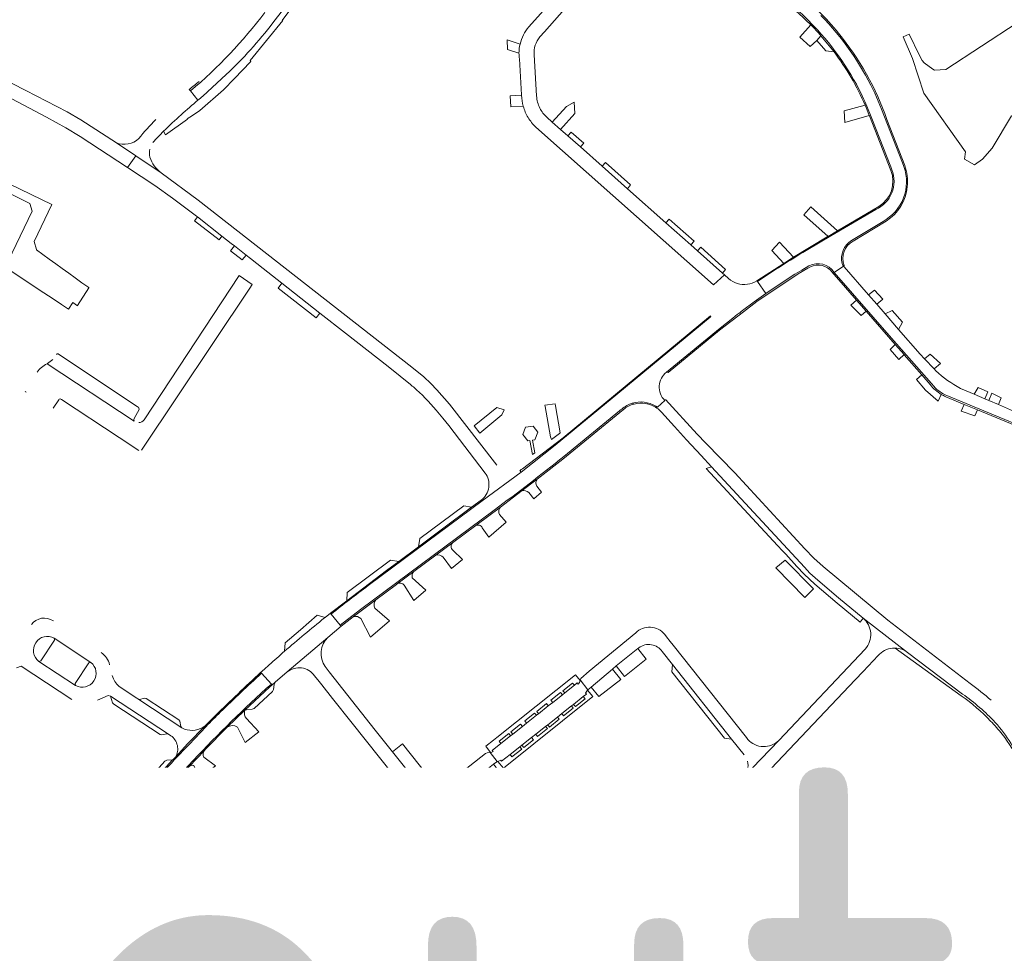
# Model space of a CAD drawing. Header units: metres. Extents: x 166325 to 190320, y 381923 to 404576.
# Tile 195 of 256: x 171112 to 171467, y 388596 to 388934. Entities that reach past the tile are written whole.
import ezdxf

# ---------------------------------------------------------------- set-up
doc = ezdxf.new("R2010")
doc.units = ezdxf.units.M
for name, color, linetype, lineweight in [('B-WE-OG-WATER_MEER-GV', 8, 'Continuous', 18), ('B-WE-VH-VERHARDING_ASFALT-GV', 8, 'Continuous', 18), ('B-WE-VH-VERHARDING_BETONSTRAATSTEEN-GV', 8, 'Continuous', 18), ('B-WE-VH-VERHARDING_HALFVERHARDING-GV', 8, 'Continuous', 18), ('B-WE-VH-VERHARDING_STRAATBAKSTEEN-GV', 8, 'Continuous', 18), ('X-XX-AL-TEKENBLAD-T50', 4, 'Continuous', 50)]:
    doc.layers.add(name, color=color, linetype=linetype, lineweight=lineweight)
doc.styles.add('NLCS-ISO-M500-T50', font='NLCS-ISO.ttf', dxfattribs={"height": 2.5})

msp = doc.modelspace()

# ---------------------------------------------------------------- linework, layer by layer
at = {"layer": 'B-WE-OG-WATER_MEER-GV', "flags": 128}
msp.add_lwpolyline([(171497.857, 388920.45), (171520.093, 388937.107), (171518.448, 388939.439), (171507.556, 388954.882), (171472.051, 388932.448), (171446.262, 388915.653), (171442.227, 388915.334), (171441.618, 388915.764), (171438.491, 388917.97), (171437.665, 388918.846), (171436.737, 388920.615), (171433.041, 388928.349), (171430.814, 388927.403), (171434.233, 388919.575), (171438.304, 388907.07), (171453.374, 388885.799), (171453.039, 388883.158), (171456.632, 388881.131), (171459.46, 388883.141), (171463.062, 388887.146), (171469.956, 388898.877), (171473.019, 388897.816), (171481.238, 388907.266)], close=True, dxfattribs=at)
at = {"layer": 'B-WE-VH-VERHARDING_ASFALT-GV', "flags": 128}
for points in [[(171202.985, 388932.45), (171206.836, 388937.426), (171218.209, 388952.818), (171234.135, 388973.846)], [(171177.737, 388905.972), (171186.176, 388913.753)], [(171173.267, 388907.836), (171175.971, 388904.508)], [(171430.573, 388881.883), (171422.978, 388901.303), (171420.559, 388907.014), (171420.101, 388908.034)], [(171416.643, 388904.805), (171416.996, 388904.019), (171417.729, 388902.317), (171419.508, 388897.928), (171426.342, 388880.423), (171426.753, 388879.389)], [(171405.959, 388842.252), (171409.28, 388844.55), (171408.997, 388844.92), (171408.786, 388845.422)], [(171367.722, 388840.098), (171366.233, 388841.419), (171362.288, 388837.732)], [(171378.138, 388838.953), (171381.191, 388834.612), (171386.418, 388838.158), (171391.731, 388841.572), (171394.199, 388843.069), (171396.787, 388844.586)], [(171442.664, 388806.736), (171442.026, 388807.398), (171438.592, 388810.965), (171436.95, 388812.67), (171429.13, 388821.68), (171424.292, 388827.254), (171421.269, 388830.737), (171418.354, 388834.095), (171409.545, 388844.244), (171409.28, 388844.55), (171405.959, 388842.252), (171426.681, 388818.496), (171441.049, 388802.067), (171441.879, 388801.122)], [(171372.737, 388828.458), (171376.932, 388831.579), (171381.191, 388834.612), (171378.138, 388838.953), (171377.94, 388839.22)], [(171345.252, 388806.191), (171346.577, 388807.295), (171364.649, 388822.154), (171369.22, 388825.772), (171371.012, 388827.135)], [(171361.165, 388826.515), (171361.333, 388826.287), (171361.119, 388826.078), (171327.68, 388798.482), (171305.098, 388779.837), (171292.774, 388770.112), (171278.73, 388759.69), (171254.836, 388741.94), (171237.522, 388729.058)], [(171483.64, 388786.622), (171480.121, 388788.163), (171477.572, 388789.192), (171472.176, 388791.503), (171471.644, 388791.731), (171471.147, 388791.944), (171470.687, 388792.141), (171465.27, 388794.462), (171461.749, 388795.97), (171460.38, 388796.556), (171456.553, 388798.195), (171451.57, 388800.33)], [(171331.935, 388794.605), (171332.846, 388794.955)], [(171341.427, 388793.875), (171342.041, 388793.504), (171344.646, 388795.973)], [(171224.082, 388718.783), (171227.379, 388714.744), (171234.682, 388720.456), (171282.974, 388756.329)], [(171202.484, 388693.496), (171198.985, 388697.395)], [(171138.105, 388622.343), (171145.751, 388632.426)], [(171127.75, 388616.779), (171122.351, 388609.135), (171126.759, 388606.325), (171128.839, 388609.378), (171130.245, 388611.397)]]:
    msp.add_lwpolyline(points, dxfattribs=at)
at = {"layer": 'B-WE-VH-VERHARDING_ASFALT-GV'}
for points in [[(171186.176, 388913.753, 0.0424152), (171202.985, 388932.45)], [(171175.971, 388904.508, -0.0024553), (171177.737, 388905.972)], [(171424.755, 388861.406, 0.3685239), (171430.573, 388881.883)], [(171395.737, 388850.143, 0.0128986), (171378.138, 388838.953)], [(171374.542, 388837.983, -0.2215299), (171367.722, 388840.098)], [(171377.94, 388839.22, -0.1085621), (171374.542, 388837.983)], [(171371.012, 388827.135, -0.0019348), (171372.737, 388828.458)], [(171451.57, 388800.33, -0.0723522), (171442.664, 388806.736)], [(171332.846, 388794.955, -0.218377), (171341.427, 388793.875)], [(171282.974, 388756.329, 0.0102706), (171308.214, 388775.705)], [(171184.128, 388683.389, 0.0036495), (171178.918, 388678.187)], [(171145.751, 388632.426, -0.0235267), (171174.303, 388665.942)], [(171167.414, 388666.039, 0.0142938), (171151.154, 388647.455)], [(171145.571, 388640.6, 0.0233484), (171127.75, 388616.779)]]:
    msp.add_lwpolyline(points, format="xyb", dxfattribs=at)
at = {"layer": 'B-WE-VH-VERHARDING_BETONSTRAATSTEEN-GV', "flags": 128}
for points in [[(171234.377, 388970.732), (171235.755, 388972.629), (171234.135, 388973.846), (171218.209, 388952.818), (171206.836, 388937.426), (171202.985, 388932.45)], [(171338.534, 388971.219), (171334.669, 388974.756), (171334.634, 388974.702), (171334.6, 388974.65), (171295.548, 388931.008)], [(171163.566, 388893.285), (171164.262, 388891.977), (171172.158, 388897.638), (171172.077, 388897.77), (171173.966, 388898.928), (171176.588, 388900.814), (171185.226, 388908.263), (171189.171, 388912.29), (171189.132, 388912.331), (171194.93, 388918.428), (171195.055, 388918.55), (171194.781, 388918.83), (171206.589, 388933.281), (171206.401, 388933.358), (171219.659, 388951.206), (171219.549, 388951.481), (171234.23, 388970.84), (171234.377, 388970.732)], [(171299.57, 388927.41), (171301.153, 388929.19), (171308.451, 388937.398), (171309.368, 388938.429), (171313.954, 388943.586), (171322.364, 388953.043), (171330.389, 388962.066), (171332.523, 388964.466), (171336.953, 388969.447), (171338.36, 388971.03)], [(171397.46, 388931.732), (171393.471, 388927.299), (171397.208, 388923.961), (171399.58, 388926.13), (171401.118, 388927.804)], [(171398.426, 388931.397), (171397.727, 388932.155)], [(171401.118, 388927.804), (171399.58, 388926.13), (171402.85, 388922.33), (171405.868, 388921.96)], [(171292.374, 388924.78), (171287.69, 388926.3), (171287.887, 388922.887), (171291.989, 388921.537)], [(171292.13, 388919.42), (171292.93, 388906.415), (171292.932, 388906.343), (171292.934, 388906.271)], [(171298.369, 388906.021), (171297.469, 388920.845)], [(171175.971, 388904.508), (171173.267, 388907.836), (171172.786, 388908.409)], [(171172.786, 388908.409), (171173.267, 388907.836)], [(171292.934, 388906.271), (171288.859, 388906.029), (171289.087, 388902.076), (171293.552, 388902.288)], [(171417.061, 388902.73), (171409.536, 388900.599), (171409.795, 388896.437), (171418.592, 388899.005)], [(171322.032, 388880.62), (171314.165, 388887.597), (171309.64, 388891.61), (171306.996, 388893.967), (171304.024, 388896.616), (171302.096, 388898.334)], [(171418.592, 388899.005), (171418.613, 388898.95), (171418.634, 388898.895), (171426.37, 388879.08)], [(171298.09, 388894.74), (171362.288, 388837.732), (171366.233, 388841.419), (171365.54, 388842.033), (171356.495, 388850.055), (171354.086, 388852.192), (171345.051, 388860.204), (171331.175, 388872.511), (171322.032, 388880.62)], [(171431.394, 388880.918), (171424.98, 388897.53)], [(171146.461, 388889.075), (171153.467, 388884.408), (171162.69, 388878.264)], [(171162.69, 388878.264), (171153.467, 388884.408), (171150.487, 388880.158), (171160.315, 388873.708), (171166.778, 388869.122), (171175.447, 388862.591), (171175.815, 388862.302), (171184.624, 388855.381), (171187.957, 388852.762), (171189.129, 388851.841), (171193.335, 388848.536), (171194.987, 388847.238), (171199.529, 388843.669), (171206.294, 388838.353), (171220.016, 388827.572), (171229.284, 388820.29), (171244.754, 388808.238), (171249.017, 388804.793), (171252.221, 388802.203)], [(171106.104, 388844.276), (171118.62, 388836.012), (171123.584, 388832.716), (171126.697, 388830.649), (171129.196, 388828.99), (171130.795, 388831.385), (171132.373, 388830.222), (171132.45, 388830.338), (171136.543, 388836.705), (171136.484, 388836.755), (171133.986, 388838.551), (171131.638, 388840.246), (171129.289, 388841.941), (171126.941, 388843.636), (171124.592, 388845.33), (171122.243, 388847.025), (171119.895, 388848.72), (171117.546, 388850.415), (171117.61, 388850.505), (171116.738, 388853.465), (171123.112, 388866.746), (171096.402, 388879.654)], [(171284.005, 388772.583), (171266.87, 388794.643), (171262.307, 388799.784), (171260.101, 388802.129), (171257.544, 388804.524), (171253.234, 388808.064), (171176.068, 388868.394), (171162.69, 388878.264)], [(171103.215, 388873.048), (171114.982, 388867.309), (171115.157, 388867.224), (171116.013, 388864.373), (171107.35, 388846.382)], [(171421.992, 388866.091), (171407.125, 388857.321), (171403.697, 388855.299), (171403.41, 388855.13), (171391.24, 388847.82), (171387.695, 388845.528), (171377.94, 388839.22), (171378.138, 388838.953)], [(171395.737, 388850.143), (171404.758, 388855.499), (171420.907, 388864.989)], [(171424.755, 388861.406), (171423.618, 388860.7), (171412.169, 388853.801)], [(171412.75, 388853.6), (171424.75, 388860.82)], [(171408.786, 388845.422), (171408.997, 388844.92), (171409.28, 388844.55), (171409.559, 388844.753)], [(171155.577, 388777.955), (171194.715, 388836.572), (171195.61, 388837.912), (171190.846, 388841.155), (171156.503, 388789.018)], [(171396.787, 388844.586), (171394.199, 388843.069), (171391.731, 388841.572), (171386.418, 388838.158), (171381.191, 388834.612), (171376.932, 388831.579), (171372.737, 388828.458)], [(171373.087, 388827.976), (171377.96, 388831.71), (171392.95, 388841.76), (171396.332, 388843.802)], [(171404.4, 388843.19), (171405.742, 388841.653), (171405.959, 388842.252)], [(171405.959, 388842.252), (171405.742, 388841.653), (171407.566, 388839.565), (171413.955, 388832.25), (171417.491, 388828.201), (171427.999, 388816.171), (171431.17, 388812.552), (171431.238, 388812.462), (171437.549, 388805.237), (171440.622, 388801.718)], [(171441.879, 388801.122), (171441.049, 388802.067), (171426.681, 388818.496), (171405.959, 388842.252)], [(171371.012, 388827.135), (171369.22, 388825.772), (171364.649, 388822.154), (171346.577, 388807.295), (171345.252, 388806.191), (171345.92, 388806.12), (171364.44, 388821.35), (171373.087, 388827.976)], [(171292.287, 388770.684), (171292.774, 388770.112), (171305.098, 388779.837), (171327.68, 388798.482), (171361.119, 388826.078), (171361.333, 388826.287)], [(171361.333, 388826.287), (171361.165, 388826.515), (171307.91, 388782.51), (171293.317, 388771.314)], [(171154.092, 388793.716), (171125.384, 388812.802), (171125.134, 388812.851), (171124.784, 388812.6)], [(171123.538, 388810.745), (171121.621, 388809.321), (171121.44, 388809.187), (171152.953, 388788.457), (171152.902, 388788.673), (171152.801, 388789.108), (171153, 388789.709), (171154.544, 388792.416)], [(171152.953, 388788.457), (171121.44, 388809.187)], [(171345.92, 388806.12), (171345.252, 388806.191)], [(171440.622, 388801.718), (171437.549, 388805.237), (171435.635, 388803.566), (171438.96, 388799.641), (171443.499, 388795.699), (171444.625, 388798.171)], [(171123.627, 388793.228), (171125.672, 388796.187)], [(171126.622, 388796.34), (171147.529, 388782.538), (171154.627, 388777.852)], [(171333.563, 388794.675), (171332.846, 388794.955), (171331.935, 388794.605)], [(171332.846, 388794.955), (171333.563, 388794.675)], [(171395.331, 388742.323), (171370.027, 388769.783), (171359.568, 388780.583), (171356.442, 388783.811), (171344.948, 388796.353)], [(171446.26, 388797.31), (171452.897, 388794.574), (171457.699, 388792.594), (171469.65, 388787.667), (171474.733, 388785.571), (171475.396, 388785.298)], [(171475.199, 388785.94), (171463.492, 388790.771), (171446.672, 388797.737)], [(171261.986, 388740.11), (171267.925, 388744.496), (171276.372, 388750.734), (171285.266, 388757.458), (171293.092, 388763.375), (171298.563, 388767.512), (171299.651, 388768.334), (171307.84, 388774.74), (171329.765, 388792.737)], [(171262.096, 388792.475), (171264.449, 388789.592), (171266.663, 388786.88), (171279.73, 388769.759)], [(171328.264, 388792.178), (171308.214, 388775.705)], [(171343.485, 388791.737), (171348.151, 388786.603), (171352.57, 388781.74), (171357.819, 388776.058), (171361.622, 388771.947), (171395.185, 388735.674), (171397.151, 388733.546), (171400.003, 388730.977), (171407.473, 388724.581), (171416.332, 388717.351), (171432.461, 388704.906), (171452.3, 388689.857)], [(171278.361, 388759.984), (171278.73, 388759.69), (171292.774, 388770.112), (171292.287, 388770.684)], [(171298.563, 388767.512), (171293.092, 388763.375)], [(171295.531, 388762.712), (171297.354, 388760.418), (171300.176, 388762.814), (171298.485, 388764.946)], [(171278.73, 388759.69), (171278.361, 388759.984), (171274.869, 388757.396), (171264.879, 388749.99), (171255.66, 388743.128), (171248.523, 388737.815), (171244.122, 388734.539), (171229.821, 388723.594), (171223.871, 388719.04), (171224.082, 388718.783)], [(171237.522, 388729.058), (171254.836, 388741.94), (171278.73, 388759.69)], [(171282.974, 388756.329), (171234.682, 388720.456), (171227.379, 388714.744), (171227.706, 388714.358), (171232.107, 388717.831), (171240.224, 388723.935), (171247.707, 388729.517), (171247.946, 388729.695), (171253.999, 388734.211), (171261.986, 388740.11)], [(171285.266, 388757.458), (171276.372, 388750.734)], [(171278.682, 388749.97), (171281.104, 388746.622), (171287.384, 388751.954), (171284.943, 388754.707)], [(171267.925, 388744.496), (171261.986, 388740.11)], [(171264.639, 388739.283), (171267.604, 388735.214), (171271.521, 388738.524), (171268.095, 388741.874)], [(171455.116, 388693.648), (171425.35, 388716.576), (171401.943, 388735.954), (171398.568, 388738.991), (171395.331, 388742.323)], [(171253.999, 388734.211), (171247.946, 388729.695)], [(171250.485, 388729.256), (171253.967, 388723.693), (171258.375, 388727.417), (171253.429, 388731.873)], [(171240.224, 388723.935), (171232.107, 388717.831)], [(171234.85, 388717.115), (171238.31, 388710.461), (171245.2, 388716.284), (171239.936, 388720.898)], [(171221.688, 388717.369), (171221.965, 388717.581), (171219.058, 388718.377), (171213.014, 388713.031), (171207.482, 388708.419), (171207.241, 388705.311)], [(171222.923, 388710.34), (171227.706, 388714.358), (171227.379, 388714.744), (171224.082, 388718.783), (171223.871, 388719.04), (171221.965, 388717.581), (171221.688, 388717.369)], [(171432.461, 388704.906), (171416.332, 388717.351)], [(171123.993, 388710.094), (171137.258, 388701.31)], [(171198.729, 388697.716), (171198.985, 388697.395), (171202.484, 388693.496), (171202.797, 388693.148), (171203.915, 388694.118), (171208.219, 388697.849), (171222.923, 388710.34)], [(171222.923, 388710.34), (171208.219, 388697.849)], [(171334.183, 388712.006), (171317.371, 388698.183), (171314.31, 388695.465), (171314.154, 388694.967), (171316.917, 388691.41), (171318.097, 388692.412), (171325.748, 388698.909), (171327.122, 388700.012), (171334.926, 388706.275), (171335.309, 388706.582)], [(171347.656, 388707.582), (171346.649, 388708.854), (171345.303, 388710.553), (171345.069, 388710.865), (171344.623, 388711.461)], [(171417.153, 388706.13), (171385.92, 388673.09), (171373.118, 388659.778), (171369.574, 388655.973), (171369.12, 388655.551), (171368.922, 388655.379), (171368.649, 388655.142), (171360.771, 388648.856), (171359.357, 388647.727), (171353.445, 388643.009), (171350.655, 388640.784), (171342.693, 388634.43), (171341.316, 388633.331), (171333.559, 388627.141)], [(171374.179, 388674.103), (171347.656, 388707.582)], [(171427.911, 388706.489), (171451.86, 388689.255)], [(171343.764, 388705.192), (171347.498, 388700.489), (171368.839, 388673.609), (171373.418, 388667.842)], [(171413.522, 388694.998), (171416.376, 388698.016), (171421.814, 388703.767)], [(171452.3, 388689.857), (171432.461, 388704.906)], [(171110.334, 388699.338), (171112.008, 388699.946), (171130.431, 388687.895)], [(171131.724, 388692.927), (171118.442, 388701.655)], [(171255.801, 388657.087), (171255.519, 388657.44), (171246.27, 388669.032), (171240.027, 388676.856), (171223.416, 388697.874), (171221.907, 388699.784)], [(171198.985, 388697.395), (171198.729, 388697.716)], [(171218.084, 388696.504), (171219.714, 388694.452), (171220.754, 388693.143), (171224.601, 388688.293), (171231.677, 388679.372), (171236.344, 388673.488), (171242.02, 388666.333), (171248.753, 388657.844), (171249.561, 388656.826), (171252.545, 388653.063), (171253.115, 388652.496), (171253.88, 388651.735), (171254.124, 388651.57), (171255.417, 388650.693)], [(171154.19, 388688.145), (171153.887, 388688.348), (171147.518, 388692.599)], [(171192.791, 388683.93), (171201.821, 388692.301), (171202.797, 388693.148), (171202.484, 388693.496)], [(171336.319, 388622.786), (171371.855, 388651.162), (171372.635, 388651.821), (171373.387, 388652.557), (171378.11, 388657.545), (171381.011, 388660.613), (171413.522, 388694.998)], [(171139.652, 388687.63), (171143.471, 388689.312), (171144.347, 388689.141), (171165.359, 388675.357), (171166.203, 388674.787)], [(171171.056, 388677.228), (171170.182, 388677.635), (171154.19, 388688.145)], [(171157.554, 388646.383), (171158.84, 388647.915), (171158.988, 388648.092), (171163.56, 388653.49), (171163.815, 388653.791), (171172.779, 388663.699), (171178.267, 388669.504), (171178.591, 388669.846), (171186.526, 388677.862), (171192.791, 388683.93)], [(171192.791, 388683.93), (171186.526, 388677.862)], [(171190.211, 388677.925), (171193.026, 388672.372), (171197.941, 388676.268), (171193.491, 388681.006)], [(171178.59, 388678.42), (171172.358, 388671.998), (171167.818, 388667.087), (171167.135, 388666.35), (171166.715, 388666.085), (171157.783, 388656.108), (171150.681, 388647.717), (171150.433, 388647.224), (171149.171, 388645.676), (171146.666, 388642.605), (171145.236, 388640.852), (171144.961, 388640.681)], [(171167.414, 388666.039), (171172.756, 388671.652), (171178.918, 388678.187)], [(171167.818, 388667.087), (171172.358, 388671.998), (171178.59, 388678.42)], [(171373.118, 388659.778), (171385.92, 388673.09)], [(171178.267, 388669.504), (171172.779, 388663.699)], [(171174.422, 388664.009), (171176.526, 388659.295), (171182.36, 388663.919), (171178.091, 388667.039)], [(171275, 388658.267), (171282.796, 388664.48), (171284.008, 388665.376), (171284.133, 388665.429), (171281.551, 388668.745), (171280.491, 388668.659), (171279.859, 388668.333), (171264.628, 388656.324)], [(171262.74, 388646.047), (171261.568, 388649.174), (171259.621, 388652.258), (171255.801, 388657.087)], [(171264.956, 388650.263), (171266.053, 388651.137), (171267.638, 388652.4), (171273.599, 388657.151), (171275, 388658.267)], [(171163.56, 388653.49), (171158.988, 388648.092)], [(171162.086, 388647.85), (171164.754, 388649.965)], [(171164.754, 388649.965), (171163.853, 388651.144)], [(171145.571, 388640.6), (171148.101, 388643.727), (171148.767, 388644.57), (171151.154, 388647.455)], [(171257.468, 388641.966), (171274.547, 388620.58)], [(171276.127, 388626.592), (171266.828, 388638.234), (171263.433, 388642.484)], [(171276.385, 388626.279), (171280.424, 388629.467), (171280.155, 388629.825), (171270.835, 388641.417), (171266.828, 388638.234)], [(171266.828, 388638.234), (171276.127, 388626.592)], [(171328.185, 388624.86), (171325.019, 388624.692), (171303.18, 388623.622), (171303.39, 388618.52), (171311.52, 388618.951), (171316.611, 388619.223), (171326.268, 388619.74), (171326.707, 388619.764), (171329.014, 388619.887)], [(171127.799, 388606.791), (171135.663, 388617.979), (171135.888, 388618.508), (171139.329, 388623.287)], [(171281.385, 388617.546), (171285.204, 388617.713), (171285.68, 388617.734), (171285.688, 388617.581), (171303.049, 388618.502), (171303.39, 388618.52), (171303.18, 388623.622), (171288.502, 388622.903), (171285.245, 388622.751)], [(171128.438, 388618.694), (171128.369, 388618.445), (171122.195, 388609.654), (171121.957, 388609.386), (171122.351, 388609.135), (171127.75, 388616.779)], [(171228.153, 388595.552), (171210.857, 388617.271), (171204.048, 388606.174), (171217.62, 388598.455), (171219.163, 388592.352), (171214.724, 388584.596), (171218.962, 388582.158)], [(171130.245, 388611.397), (171128.839, 388609.378), (171126.759, 388606.325), (171127.035, 388606.15)]]:
    msp.add_lwpolyline(points, dxfattribs=at)
at = {"layer": 'B-WE-VH-VERHARDING_BETONSTRAATSTEEN-GV'}
for points in [[(171407.493, 388928.707, 0.0529453), (171391.98, 388944.056)], [(171397.727, 388932.155, 0.0394753), (171388.93, 388940.178)], [(171173.267, 388907.836, 0.0544111), (171200.135, 388936.214)], [(171392.31, 388936.59, -0.017982), (171397.46, 388931.732)], [(171401.082, 388935.176, -0.0797819), (171420.101, 388908.034)], [(171295.548, 388931.008, 0.121049), (171292.374, 388924.78)], [(171397.46, 388931.732, -0.0134382), (171401.118, 388927.804)], [(171416.643, 388904.805, 0.0846996), (171398.426, 388931.397)], [(171297.469, 388920.845, -0.2033405), (171299.57, 388927.41)], [(171405.868, 388921.96, 0.0192459), (171401.118, 388927.804)], [(171424.98, 388897.53, 0.0871036), (171407.493, 388928.707)], [(171291.989, 388921.537, -0.0557949), (171292.374, 388924.78)], [(171291.989, 388921.537, 0.0373714), (171292.13, 388919.42)], [(171405.868, 388921.96, -0.058005), (171417.061, 388902.73)], [(171176.378, 388911.275, 0.006797), (171172.786, 388908.409)], [(171292.934, 388906.271, 0.0608134), (171293.552, 388902.288)], [(171299.546, 388901.654, -0.1030983), (171298.369, 388906.021)], [(171175.971, 388904.508, 0.0086215), (171169.894, 388899.243)], [(171293.552, 388902.288, 0.0661042), (171295.27, 388898.285)], [(171302.096, 388898.334, -0.0944074), (171299.546, 388901.654)], [(171418.592, 388899.005, 0.009454), (171417.061, 388902.73)], [(171163.566, 388893.285, -0.0154556), (171169.894, 388899.243)], [(171295.27, 388898.285, 0.0686783), (171298.09, 388894.74)], [(171160.751, 388897.524, 0.0249618), (171154.561, 388890.652)], [(171159.664, 388889.211, -0.0100362), (171163.566, 388893.285)], [(171154.561, 388890.652, -0.2892555), (171146.461, 388889.075)], [(171158.627, 388883.952, -0.1100226), (171158.519, 388886.806)], [(171162.69, 388878.264, -0.1725732), (171158.627, 388883.952)], [(171432.348, 388873.233, 0.115562), (171431.394, 388880.918)], [(171420.907, 388864.989, 0.4019985), (171426.753, 388879.389)], [(171426.37, 388879.08, -0.3715539), (171421.992, 388866.091)], [(171424.75, 388860.82, 0.2251156), (171432.348, 388873.233)], [(171412.169, 388853.801, 0.3144404), (171408.786, 388845.422)], [(171409.559, 388844.753, -0.3746788), (171412.75, 388853.6)], [(171396.332, 388843.802, -0.3408471), (171404.4, 388843.19)], [(171405.959, 388842.252, 0.3837814), (171396.787, 388844.586)], [(171121.44, 388809.187, 0.1369825), (171117.796, 388806.175)], [(171345.252, 388806.191, 0.4433315), (171344.646, 388795.973)], [(171252.221, 388802.203, -0.0053979), (171253.836, 388800.844)], [(171113.456, 388799.335, 0.237557), (171113.909, 388799.006)], [(171253.836, 388800.844, -0.0389082), (171262.096, 388792.475)], [(171440.622, 388801.718, 0.0903216), (171444.625, 388798.171)], [(171446.672, 388797.737, -0.1070999), (171441.879, 388801.122)], [(171125.672, 388796.187, -0.5634629), (171126.622, 388796.34)], [(171333.563, 388794.675, -0.1079383), (171337.825, 388794.853)], [(171337.825, 388794.853, -0.0121527), (171338.472, 388794.717)], [(171444.625, 388798.171, 0.0326907), (171446.26, 388797.31)], [(171154.544, 388792.416, 0.4921829), (171154.092, 388793.716)], [(171331.935, 388794.605, 0.0717834), (171328.264, 388792.178)], [(171329.765, 388792.737, -0.1080358), (171333.563, 388794.675)], [(171338.472, 388794.717, -0.0354497), (171339.897, 388794.252)], [(171339.897, 388794.252, -0.0522658), (171341.777, 388793.231)], [(171341.777, 388793.231, -0.055634), (171343.485, 388791.737)], [(171156.503, 388789.018, -0.2233134), (171154.555, 388787.962)], [(171293.317, 388771.314, -0.0446015), (171292.287, 388770.684)], [(171279.73, 388769.759, -0.4173133), (171278.361, 388759.984)], [(171298.485, 388764.946, -0.3023975), (171298.563, 388767.512)], [(171293.092, 388763.375, -0.2273586), (171295.531, 388762.712)], [(171284.943, 388754.707, -0.3136904), (171285.266, 388757.458)], [(171276.372, 388750.734, -0.4543813), (171278.682, 388749.97)], [(171268.095, 388741.874, -0.4493155), (171267.925, 388744.496)], [(171261.986, 388740.11, -0.2303629), (171264.639, 388739.283)], [(171253.429, 388731.873, -0.2745427), (171253.999, 388734.211)], [(171224.082, 388718.783, -0.007543), (171237.522, 388729.058)], [(171247.946, 388729.695, -0.3831402), (171250.485, 388729.256)], [(171239.936, 388720.898, -0.3042283), (171240.224, 388723.935)], [(171123.7, 388716.273, 0.4115602), (171115.764, 388714.963)], [(171207.241, 388705.311, -0.0096957), (171221.688, 388717.369)], [(171232.107, 388717.831, -0.2747199), (171234.85, 388717.115)], [(171416.332, 388717.351, -0.4244623), (171417.153, 388706.13)], [(171344.623, 388711.461, 0.4362938), (171334.183, 388712.006)], [(171118.442, 388701.655, -0.9212505), (171123.993, 388710.094)], [(171221.907, 388699.784, -0.3685553), (171222.923, 388710.34)], [(171335.309, 388706.582, -0.4319075), (171343.764, 388705.192)], [(171421.814, 388703.767, -0.1917772), (171426.941, 388706.45)], [(171426.941, 388706.45, -0.0299314), (171427.911, 388706.489)], [(171432.461, 388704.906, 0.1574833), (171427.911, 388706.489)], [(171144.01, 388700.446, 0.1797731), (171141.038, 388704.869)], [(171207.241, 388705.311, 0.003708), (171201.681, 388700.412)], [(171137.258, 388701.31, -0.9145973), (171131.724, 388692.927)], [(171201.681, 388700.412, 0.0014135), (171198.729, 388697.716)], [(171208.219, 388697.849, -0.4317959), (171218.084, 388696.504)], [(171147.518, 388692.599, -0.1494186), (171144.973, 388696.513)], [(171182.349, 388682.146, -0.008511), (171198.729, 388697.716)], [(171184.128, 388683.389, -0.0104267), (171198.985, 388697.395)], [(171202.484, 388693.496, 0.020507), (171174.303, 388665.942)], [(171462.648, 388687.65, 0.017453), (171455.116, 388693.648)], [(171451.86, 388689.255, -0.0432522), (171462.443, 388680.096)], [(171464.147, 388679.612, 0.0496059), (171452.3, 388689.857)], [(171182.349, 388682.146, 0.0020022), (171178.59, 388678.42)], [(171193.491, 388681.006, -0.2182922), (171192.791, 388683.93)], [(171178.59, 388678.42, -0.2704979), (171171.056, 388677.228)], [(171186.526, 388677.862, -0.3080129), (171190.211, 388677.925)], [(171462.443, 388680.096, -0.0189894), (171466.655, 388675.403)], [(171474.377, 388663.866, 0.0656739), (171464.147, 388679.612)], [(171166.203, 388674.787, -0.0889853), (171167.651, 388673.313)], [(171374.721, 388673.426, -0.0320546), (171374.179, 388674.103)], [(171466.655, 388675.403, -0.0449931), (171473.005, 388664.922)], [(171167.651, 388673.313, -0.0972476), (171168.528, 388671.243)], [(171168.528, 388671.243, -0.1886455), (171167.818, 388667.087)], [(171385.92, 388673.09, -0.4282555), (171374.721, 388673.426)], [(171178.091, 388667.039, -0.2993428), (171178.267, 388669.504)], [(171172.779, 388663.699, -0.2860977), (171174.422, 388664.009)], [(171374.558, 388665.612, -0.2603019), (171373.118, 388659.778)], [(171163.853, 388651.144, -0.3150937), (171163.56, 388653.49)], [(171255.417, 388650.693, -0.3115811), (171256.226, 388648.623)], [(171262.74, 388646.047, -0.1948858), (171264.956, 388650.263)], [(171158.988, 388648.092, -0.4079867), (171162.086, 388647.85)], [(171256.226, 388648.623, 0.1016963), (171256.066, 388645.418)], [(171263.207, 388642.964, -0.1249111), (171262.74, 388646.047)], [(171263.433, 388642.484, -0.025281), (171263.207, 388642.964)], [(171144.961, 388640.681, 0.0228553), (171128.438, 388618.694)], [(171276.127, 388626.592, 0.0192545), (171276.385, 388626.279)], [(171285.245, 388622.751, -0.2472542), (171276.385, 388626.279)], [(171333.148, 388626.809, -0.1392056), (171328.185, 388624.86)], [(171333.559, 388627.141, -0.0177256), (171333.148, 388626.809)], [(171138.105, 388622.343, 0.0040712), (171130.245, 388611.397)], [(171274.547, 388620.58, 0.1330457), (171278.013, 388618.071)], [(171278.013, 388618.071, 0.1064698), (171281.385, 388617.546)], [(171329.014, 388619.887, 0.047769), (171331.316, 388620.227)], [(171127.105, 388606.275, -0.1046551), (171127.484, 388606.645)]]:
    msp.add_lwpolyline(points, format="xyb", dxfattribs=at)
at = {"layer": 'B-WE-VH-VERHARDING_BETONSTRAATSTEEN-GV', "flags": 128}
for points in [[(171113.765, 388907.971), (171103.536, 388913.225), (171093.82, 388918.502), (171091.616, 388919.847), (171089.862, 388921.193), (171085.582, 388924.86), (171083.674, 388920.944), (171083.916, 388920.688), (171088.737, 388915.574), (171096.004, 388911.659), (171121.24, 388898.32), (171128.252, 388894.486), (171133.361, 388891.398), (171150.487, 388880.158), (171153.467, 388884.408), (171146.461, 388889.075), (171133.635, 388897.347), (171128.726, 388900.285)], [(171312.144, 388899.644), (171311.901, 388903.796), (171309.106, 388902.209), (171304.024, 388896.616), (171306.996, 388893.967)], [(171310.878, 388893.003), (171309.64, 388891.61), (171314.165, 388887.597), (171315.38, 388888.985)], [(171322.032, 388880.62), (171331.175, 388872.511), (171332.312, 388873.919), (171323.278, 388881.97)], [(171397.485, 388865.927), (171394.909, 388863.041), (171403.697, 388855.299), (171407.125, 388857.321)], [(171175.815, 388862.302), (171174.867, 388861.012), (171174.699, 388860.94), (171183.623, 388854.079), (171184.624, 388855.381)], [(171345.051, 388860.204), (171354.086, 388852.192), (171355.284, 388853.493), (171346.251, 388861.523)], [(171189.129, 388851.841), (171187.738, 388850.072), (171191.945, 388846.767), (171193.335, 388848.536)], [(171386.166, 388853.246), (171383.428, 388850.179), (171387.695, 388845.528), (171391.24, 388847.82)], [(171356.495, 388850.055), (171365.54, 388842.033), (171366.679, 388843.335), (171357.683, 388851.362)], [(171206.294, 388838.353), (171204.891, 388836.553), (171218.632, 388825.798), (171220.016, 388827.572)], [(171420.475, 388835.9), (171418.354, 388834.095), (171421.269, 388830.737), (171423.446, 388832.616)], [(171413.955, 388832.25), (171411.937, 388830.452), (171415.63, 388826.626), (171417.491, 388828.201)], [(171426.855, 388828.53), (171424.292, 388827.254), (171429.13, 388821.68), (171430.642, 388824.229)], [(171427.999, 388816.171), (171426.127, 388814.428), (171429.246, 388810.835), (171431.17, 388812.552)], [(171440.559, 388812.712), (171438.592, 388810.965), (171442.026, 388807.398), (171444.347, 388809.31)], [(171461.473, 388799.155), (171458.004, 388800.621), (171456.553, 388798.195), (171460.38, 388796.556)], [(171466.298, 388796.966), (171462.863, 388798.603), (171461.749, 388795.97), (171465.27, 388794.462)], [(171286.677, 388792.54), (171283.996, 388793.375), (171275.804, 388786.763), (171277.794, 388784.146), (171285.748, 388790.726)], [(171305.194, 388794.09), (171305.071, 388794.788), (171301.355, 388794.334), (171301.452, 388793.773), (171303.323, 388782.799), (171303.741, 388781.817), (171306.62, 388784.07), (171306.888, 388784.291)], [(171457.699, 388792.594), (171452.897, 388794.574), (171451.843, 388792.115), (171456.772, 388790.37)], [(171361.622, 388771.947), (171359.684, 388771.396), (171385.425, 388743.553), (171387.239, 388741.59), (171388.375, 388740.408), (171392.424, 388735.995), (171395.004, 388733.184), (171398.882, 388729.597), (171407.023, 388722.717), (171415.301, 388715.89), (171416.332, 388717.351), (171407.473, 388724.581), (171400.003, 388730.977), (171397.151, 388733.546), (171395.185, 388735.674)], [(171274.869, 388757.396), (171272.011, 388757.872), (171256.118, 388746.064), (171255.66, 388743.128), (171264.879, 388749.99)], [(171248.523, 388737.815), (171245.499, 388738.246), (171229.854, 388726.567), (171229.821, 388723.594), (171244.122, 388734.539)], [(171123.993, 388710.094), (171124.169, 388709.385), (171119.17, 388701.815), (171118.442, 388701.655), (171131.724, 388692.927), (171131.583, 388693.637), (171136.533, 388701.175), (171137.258, 388701.31)], [(171334.926, 388706.275), (171327.122, 388700.012), (171330.132, 388696.256), (171337.967, 388702.499)], [(171325.748, 388698.909), (171318.097, 388692.412), (171320.883, 388688.938), (171328.752, 388695.155)], [(171347.498, 388700.489), (171347.192, 388697.857), (171366.239, 388673.891), (171368.839, 388673.609)], [(171294.763, 388679.363), (171294.111, 388680.2), (171297.654, 388682.993), (171298.312, 388682.175), (171299.054, 388682.763), (171298.41, 388683.58), (171301.91, 388686.401), (171302.575, 388685.552), (171304.229, 388686.863), (171303.553, 388687.671), (171307.029, 388690.382), (171307.707, 388689.618), (171308.505, 388690.25), (171307.837, 388691.057), (171311.272, 388693.798), (171312.004, 388693.023), (171313.058, 388693.858), (171313.363, 388693.457), (171313.87, 388694.061), (171314.074, 388694.711), (171312.411, 388696.778), (171284.009, 388674.148), (171282.82, 388673.201), (171280.019, 388670.969), (171281.75, 388668.762), (171281.976, 388668.78), (171282.644, 388669.113), (171282.3, 388669.489), (171285.446, 388671.981), (171284.792, 388672.812), (171288.309, 388675.59), (171288.956, 388674.762), (171289.706, 388675.357), (171289.049, 388676.189), (171292.566, 388678.982), (171293.234, 388678.152)], [(171305.912, 388681.565), (171307.458, 388682.79), (171310.958, 388685.563), (171311.693, 388686.145), (171315.229, 388688.947), (171316.345, 388689.831), (171316.017, 388690.236), (171316.786, 388691.238), (171316.917, 388691.41), (171314.154, 388694.967), (171314.074, 388694.711), (171313.87, 388694.061), (171313.363, 388693.457), (171313.058, 388693.858), (171312.004, 388693.023), (171308.505, 388690.25), (171307.707, 388689.618), (171304.229, 388686.863), (171302.575, 388685.552), (171299.054, 388682.763), (171298.312, 388682.175), (171294.763, 388679.363), (171293.234, 388678.152), (171289.706, 388675.357), (171288.956, 388674.762), (171285.446, 388671.981), (171282.3, 388669.489), (171282.644, 388669.113), (171281.976, 388668.78), (171281.75, 388668.762), (171281.551, 388668.745), (171284.133, 388665.429), (171284.4, 388665.541), (171285.394, 388665.96), (171285.703, 388665.556), (171288.788, 388668), (171292.279, 388670.766), (171293.038, 388671.367), (171296.561, 388674.158), (171298.099, 388675.376), (171301.631, 388678.174), (171302.384, 388678.77)], [(171312.004, 388693.023), (171311.272, 388693.798), (171307.837, 388691.057), (171308.505, 388690.25)], [(171144.347, 388689.141), (171145.12, 388686.742), (171145.509, 388686.21), (171162.27, 388675.186), (171162.932, 388675.09), (171164.721, 388675.519), (171165.359, 388675.357)], [(171154.875, 388687.952), (171154.19, 388688.145), (171170.182, 388677.635), (171169.746, 388678.191), (171169.402, 388680.005), (171169.033, 388680.563), (171157.279, 388688.238), (171156.644, 388688.367)], [(171293.038, 388671.367), (171292.279, 388670.766), (171292.962, 388669.934), (171289.415, 388667.18), (171288.788, 388668), (171285.703, 388665.556), (171285.394, 388665.96), (171284.4, 388665.541), (171286.388, 388663.065), (171318.7, 388688.921), (171316.786, 388691.238), (171316.017, 388690.236), (171316.345, 388689.831), (171315.229, 388688.947), (171315.876, 388688.123), (171312.357, 388685.356), (171311.693, 388686.145), (171310.958, 388685.563), (171311.616, 388684.758), (171308.097, 388681.966), (171307.458, 388682.79), (171305.912, 388681.565), (171306.542, 388680.731), (171303.021, 388677.929), (171302.384, 388678.77), (171301.631, 388678.174), (171302.277, 388677.38), (171298.74, 388674.563), (171298.099, 388675.376), (171296.561, 388674.158), (171297.234, 388673.332), (171293.699, 388670.577)], [(171307.707, 388689.618), (171307.029, 388690.382), (171303.553, 388687.671), (171304.229, 388686.863)], [(171315.229, 388688.947), (171311.693, 388686.145), (171312.357, 388685.356), (171315.876, 388688.123)], [(171302.575, 388685.552), (171301.91, 388686.401), (171298.41, 388683.58), (171299.054, 388682.763)], [(171310.958, 388685.563), (171307.458, 388682.79), (171308.097, 388681.966), (171311.616, 388684.758)], [(171298.312, 388682.175), (171297.654, 388682.993), (171294.111, 388680.2), (171294.763, 388679.363)], [(171305.912, 388681.565), (171302.384, 388678.77), (171303.021, 388677.929), (171306.542, 388680.731)], [(171293.234, 388678.152), (171292.566, 388678.982), (171289.049, 388676.189), (171289.706, 388675.357)], [(171301.631, 388678.174), (171298.099, 388675.376), (171298.74, 388674.563), (171302.277, 388677.38)], [(171288.956, 388674.762), (171288.309, 388675.59), (171284.792, 388672.812), (171285.446, 388671.981)], [(171296.561, 388674.158), (171293.038, 388671.367), (171293.699, 388670.577), (171297.234, 388673.332)], [(171246.27, 388669.032), (171255.519, 388657.44), (171259.114, 388660.21), (171249.882, 388671.85)], [(171292.279, 388670.766), (171288.788, 388668), (171289.415, 388667.18), (171292.962, 388669.934)], [(171166.715, 388666.085), (171164.715, 388665.946), (171164.003, 388665.639), (171156.694, 388657.443), (171150.851, 388650.532), (171150.626, 388649.822), (171150.681, 388647.717), (171157.783, 388656.108)], [(171282.796, 388664.48), (171275, 388658.267), (171277.804, 388654.669), (171285.674, 388660.907)], [(171273.599, 388657.151), (171267.638, 388652.4), (171270.458, 388648.858), (171276.462, 388653.569)], [(171368.649, 388655.142), (171365.847, 388658.651), (171357.979, 388652.373), (171360.771, 388648.856)], [(171359.357, 388647.727), (171356.588, 388651.25), (171355.879, 388650.704), (171350.619, 388646.543), (171353.445, 388643.009)], [(171350.655, 388640.784), (171347.806, 388644.292), (171343.307, 388640.733), (171339.83, 388637.985), (171342.693, 388634.43)], [(171341.316, 388633.331), (171338.447, 388636.882), (171334.582, 388633.815), (171330.718, 388630.67), (171333.559, 388627.141)], [(171303.049, 388618.502), (171285.688, 388617.581), (171285.909, 388613.15), (171303.268, 388613.873)], [(171326.268, 388619.74), (171316.611, 388619.223), (171316.833, 388614.691), (171326.508, 388615.182)]]:
    msp.add_lwpolyline(points, close=True, dxfattribs=at)
at = {"layer": 'B-WE-VH-VERHARDING_HALFVERHARDING-GV', "flags": 128}
msp.add_lwpolyline([(171398.404, 388727.928), (171388.237, 388738.304), (171384.846, 388735.431), (171395.257, 388724.781)], close=True, dxfattribs=at)
at = {"layer": 'B-WE-VH-VERHARDING_STRAATBAKSTEEN-GV', "flags": 128}
for points in [[(171296.93, 388781.647), (171297.706, 388781.748), (171298.799, 388784.521), (171297.097, 388786.723), (171294.318, 388786.283), (171293.33, 388783.721), (171295.231, 388781.383), (171295.893, 388781.478), (171296.817, 388776.4), (171297.72, 388777.106)], [(171203.915, 388694.118), (171202.797, 388693.148), (171201.821, 388692.301), (171192.791, 388683.93), (171193.548, 388684.217), (171195.57, 388684.343), (171196.282, 388684.63), (171202.894, 388690.741), (171203.243, 388691.45), (171203.461, 388693.329)], [(171149.171, 388645.676), (171148.443, 388645.597), (171145.313, 388648.102), (171145.024, 388648.091), (171143.455, 388646.11), (171143.463, 388645.839), (171146.62, 388643.336), (171146.666, 388642.605)]]:
    msp.add_lwpolyline(points, close=True, dxfattribs=at)
for points in [[(171144.961, 388640.681), (171144.542, 388640.762), (171141.412, 388643.269), (171141.122, 388643.23), (171131.869, 388631.452), (171124.827, 388621.656), (171124.899, 388621.385), (171128.206, 388619.121), (171128.438, 388618.694)], [(171135.668, 388615.005), (171135.84, 388615.794), (171135.663, 388617.979), (171127.799, 388606.791), (171129.935, 388607.291)], [(171130.22, 388607.486), (171135.668, 388615.005)], [(171120.485, 388607.536), (171121.935, 388609.361), (171120.275, 388610.547), (171119.446, 388609.383)], [(171112.556, 388607.535), (171111.458, 388608.162)], [(171127.035, 388606.15), (171126.759, 388606.325), (171122.351, 388609.135), (171121.957, 388609.386), (171121.935, 388609.361), (171120.485, 388607.536)], [(171130.956, 388604.368), (171127.484, 388606.645)], [(171184.614, 388567.728), (171183.857, 388568.157), (171183.921, 388568.27), (171181.092, 388569.91), (171180.695, 388569.302), (171167.902, 388576.661), (171167.902, 388576.799), (171166.265, 388577.745), (171153.591, 388584.967), (171146.094, 388589.101), (171137.743, 388593.479), (171137.873, 388593.697), (171133.062, 388596.59)]]:
    msp.add_lwpolyline(points, dxfattribs=at)
at = {"layer": 'B-WE-VH-VERHARDING_STRAATBAKSTEEN-GV'}
for points in [[(171111.531, 388605.875, 0.3403628), (171120.485, 388607.536)], [(171119.446, 388609.383, -0.3486352), (171112.556, 388607.535)], [(171127.105, 388606.275, 0.0155908), (171127.035, 388606.15)], [(171127.035, 388606.15, 0.3948461), (171129.728, 388595.514)], [(171133.062, 388596.59, -0.3865201), (171130.956, 388604.368)]]:
    msp.add_lwpolyline(points, format="xyb", dxfattribs=at)

# ---------------------------------------------------------------- next in the draw order: texts
at = {"layer": 'X-XX-AL-TEKENBLAD-T50', "insert": (170587.226, 388428.895), "char_height": 180, "attachment_point": 7, "style": 'NLCS-ISO-M500-T50', "bg_fill": 3, "box_fill_scale": 1, "bg_fill_color": 256, "bg_fill_transparency": 0}
msp.add_mtext('Stiphout', dxfattribs=at)

doc.saveas('drawing.dxf')
